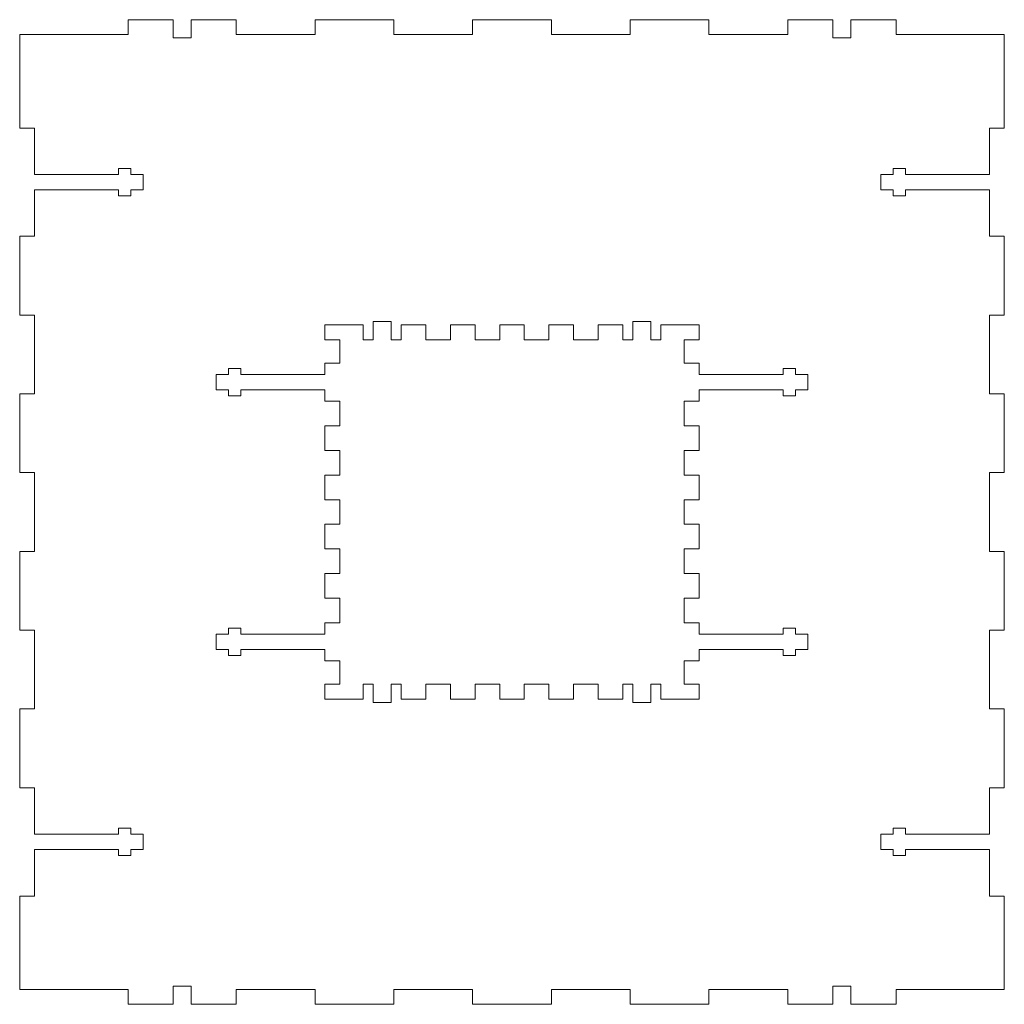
# Model space of a CAD drawing. Header units: millimetres. Extents: x -188 to 12, y -101 to 99.
import ezdxf

# ---------------------------------------------------------------- set-up
doc = ezdxf.new("R2010")
doc.units = ezdxf.units.MM
doc.header["$MEASUREMENT"] = 0
doc.layers.add('Layer 1', color=7, linetype='Continuous')

msp = doc.modelspace()

# ---------------------------------------------------------------- linework, layer by layer
at = {"layer": 'Layer 1', "lineweight": 9}
msp.add_open_spline([(-188.3743, 95.5555), (-188.3743, 95.5555), (-166.3743, 95.5555), (-166.3743, 95.5555), (-166.3743, 95.5555), (-166.3743, 95.5555), (-166.3743, 98.5555), (-166.3743, 98.5555), (-166.3743, 98.5555), (-166.3743, 98.5555), (-157.2243, 98.5555), (-157.2243, 98.5555), (-157.2243, 98.5555), (-157.2243, 98.5555), (-157.2243, 94.8555), (-157.2243, 94.8555), (-157.2243, 94.8555), (-157.2243, 94.8555), (-153.5243, 94.8555), (-153.5243, 94.8555), (-153.5243, 94.8555), (-153.5243, 94.8555), (-153.5243, 98.5555), (-153.5243, 98.5555), (-153.5243, 98.5555), (-153.5243, 98.5555), (-144.3743, 98.5555), (-144.3743, 98.5555), (-144.3743, 98.5555), (-144.3743, 98.5555), (-144.3743, 95.5555), (-144.3743, 95.5555), (-144.3743, 95.5555), (-144.3743, 95.5555), (-128.3743, 95.5555), (-128.3743, 95.5555), (-128.3743, 95.5555), (-128.3743, 95.5555), (-128.3743, 98.5555), (-128.3743, 98.5555), (-128.3743, 98.5555), (-128.3743, 98.5555), (-112.3743, 98.5555), (-112.3743, 98.5555), (-112.3743, 98.5555), (-112.3743, 98.5555), (-112.3743, 95.5555), (-112.3743, 95.5555), (-112.3743, 95.5555), (-112.3743, 95.5555), (-96.3743, 95.5555), (-96.3743, 95.5555), (-96.3743, 95.5555), (-96.3743, 95.5555), (-96.3743, 98.5555), (-96.3743, 98.5555), (-96.3743, 98.5555), (-96.3743, 98.5555), (-80.3743, 98.5555), (-80.3743, 98.5555), (-80.3743, 98.5555), (-80.3743, 98.5555), (-80.3743, 95.5555), (-80.3743, 95.5555), (-80.3743, 95.5555), (-80.3743, 95.5555), (-64.3743, 95.5555), (-64.3743, 95.5555), (-64.3743, 95.5555), (-64.3743, 95.5555), (-64.3743, 98.5555), (-64.3743, 98.5555), (-64.3743, 98.5555), (-64.3743, 98.5555), (-48.3743, 98.5555), (-48.3743, 98.5555), (-48.3743, 98.5555), (-48.3743, 98.5555), (-48.3743, 95.5555), (-48.3743, 95.5555), (-48.3743, 95.5555), (-48.3743, 95.5555), (-32.3743, 95.5555), (-32.3743, 95.5555), (-32.3743, 95.5555), (-32.3743, 95.5555), (-32.3743, 98.5555), (-32.3743, 98.5555), (-32.3743, 98.5555), (-32.3743, 98.5555), (-23.2243, 98.5555), (-23.2243, 98.5555), (-23.2243, 98.5555), (-23.2243, 98.5555), (-23.2243, 94.8555), (-23.2243, 94.8555), (-23.2243, 94.8555), (-23.2243, 94.8555), (-19.5243, 94.8555), (-19.5243, 94.8555), (-19.5243, 94.8555), (-19.5243, 94.8555), (-19.5243, 98.5555), (-19.5243, 98.5555), (-19.5243, 98.5555), (-19.5243, 98.5555), (-10.3743, 98.5555), (-10.3743, 98.5555), (-10.3743, 98.5555), (-10.3743, 98.5555), (-10.3743, 95.5555), (-10.3743, 95.5555), (-10.3743, 95.5555), (-10.3743, 95.5555), (11.6257, 95.5555), (11.6257, 95.5555), (11.6257, 95.5555), (11.6257, 95.5555), (11.6257, 76.5555), (11.6257, 76.5555), (11.6257, 76.5555), (11.6257, 76.5555), (8.6257, 76.5555), (8.6257, 76.5555), (8.6257, 76.5555), (8.6257, 76.5555), (8.6257, 67.1055), (8.6257, 67.1055), (8.6257, 67.1055), (8.6257, 67.1055), (-8.4743, 67.1055), (-8.4743, 67.1055), (-8.4743, 67.1055), (-8.4743, 67.1055), (-8.4743, 68.3555), (-8.4743, 68.3555), (-8.4743, 68.3555), (-8.4743, 68.3555), (-10.9743, 68.3555), (-10.9743, 68.3555), (-10.9743, 68.3555), (-10.9743, 68.3555), (-10.9743, 67.1055), (-10.9743, 67.1055), (-10.9743, 67.1055), (-10.9743, 67.1055), (-13.4743, 67.1055), (-13.4743, 67.1055), (-13.4743, 67.1055), (-13.4743, 67.1055), (-13.4743, 64.0055), (-13.4743, 64.0055), (-13.4743, 64.0055), (-13.4743, 64.0055), (-10.9743, 64.0055), (-10.9743, 64.0055), (-10.9743, 64.0055), (-10.9743, 64.0055), (-10.9743, 62.7555), (-10.9743, 62.7555), (-10.9743, 62.7555), (-10.9743, 62.7555), (-8.4743, 62.7555), (-8.4743, 62.7555), (-8.4743, 62.7555), (-8.4743, 62.7555), (-8.4743, 64.0055), (-8.4743, 64.0055), (-8.4743, 64.0055), (-8.4743, 64.0055), (8.6257, 64.0055), (8.6257, 64.0055), (8.6257, 64.0055), (8.6257, 64.0055), (8.6257, 54.5555), (8.6257, 54.5555), (8.6257, 54.5555), (8.6257, 54.5555), (11.6257, 54.5555), (11.6257, 54.5555), (11.6257, 54.5555), (11.6257, 54.5555), (11.6257, 38.5555), (11.6257, 38.5555), (11.6257, 38.5555), (11.6257, 38.5555), (8.6257, 38.5555), (8.6257, 38.5555), (8.6257, 38.5555), (8.6257, 38.5555), (8.6257, 22.5555), (8.6257, 22.5555), (8.6257, 22.5555), (8.6257, 22.5555), (11.6257, 22.5555), (11.6257, 22.5555), (11.6257, 22.5555), (11.6257, 22.5555), (11.6257, 6.5555), (11.6257, 6.5555), (11.6257, 6.5555), (11.6257, 6.5555), (8.6257, 6.5555), (8.6257, 6.5555), (8.6257, 6.5555), (8.6257, 6.5555), (8.6257, -9.4445), (8.6257, -9.4445), (8.6257, -9.4445), (8.6257, -9.4445), (11.6257, -9.4445), (11.6257, -9.4445), (11.6257, -9.4445), (11.6257, -9.4445), (11.6257, -25.4445), (11.6257, -25.4445), (11.6257, -25.4445), (11.6257, -25.4445), (8.6257, -25.4445), (8.6257, -25.4445), (8.6257, -25.4445), (8.6257, -25.4445), (8.6257, -41.4445), (8.6257, -41.4445), (8.6257, -41.4445), (8.6257, -41.4445), (11.6257, -41.4445), (11.6257, -41.4445), (11.6257, -41.4445), (11.6257, -41.4445), (11.6257, -57.4445), (11.6257, -57.4445), (11.6257, -57.4445), (11.6257, -57.4445), (8.6257, -57.4445), (8.6257, -57.4445), (8.6257, -57.4445), (8.6257, -57.4445), (8.6257, -66.8945), (8.6257, -66.8945), (8.6257, -66.8945), (8.6257, -66.8945), (-8.4743, -66.8945), (-8.4743, -66.8945), (-8.4743, -66.8945), (-8.4743, -66.8945), (-8.4743, -65.6445), (-8.4743, -65.6445), (-8.4743, -65.6445), (-8.4743, -65.6445), (-10.9743, -65.6445), (-10.9743, -65.6445), (-10.9743, -65.6445), (-10.9743, -65.6445), (-10.9743, -66.8945), (-10.9743, -66.8945), (-10.9743, -66.8945), (-10.9743, -66.8945), (-13.4743, -66.8945), (-13.4743, -66.8945), (-13.4743, -66.8945), (-13.4743, -66.8945), (-13.4743, -69.9945), (-13.4743, -69.9945), (-13.4743, -69.9945), (-13.4743, -69.9945), (-10.9743, -69.9945), (-10.9743, -69.9945), (-10.9743, -69.9945), (-10.9743, -69.9945), (-10.9743, -71.2445), (-10.9743, -71.2445), (-10.9743, -71.2445), (-10.9743, -71.2445), (-8.4743, -71.2445), (-8.4743, -71.2445), (-8.4743, -71.2445), (-8.4743, -71.2445), (-8.4743, -69.9945), (-8.4743, -69.9945), (-8.4743, -69.9945), (-8.4743, -69.9945), (8.6257, -69.9945), (8.6257, -69.9945), (8.6257, -69.9945), (8.6257, -69.9945), (8.6257, -79.4445), (8.6257, -79.4445), (8.6257, -79.4445), (8.6257, -79.4445), (11.6257, -79.4445), (11.6257, -79.4445), (11.6257, -79.4445), (11.6257, -79.4445), (11.6257, -98.4445), (11.6257, -98.4445), (11.6257, -98.4445), (11.6257, -98.4445), (-10.3743, -98.4445), (-10.3743, -98.4445), (-10.3743, -98.4445), (-10.3743, -98.4445), (-10.3743, -101.4445), (-10.3743, -101.4445), (-10.3743, -101.4445), (-10.3743, -101.4445), (-19.5243, -101.4445), (-19.5243, -101.4445), (-19.5243, -101.4445), (-19.5243, -101.4445), (-19.5243, -97.7445), (-19.5243, -97.7445), (-19.5243, -97.7445), (-19.5243, -97.7445), (-23.2243, -97.7445), (-23.2243, -97.7445), (-23.2243, -97.7445), (-23.2243, -97.7445), (-23.2243, -101.4445), (-23.2243, -101.4445), (-23.2243, -101.4445), (-23.2243, -101.4445), (-32.3743, -101.4445), (-32.3743, -101.4445), (-32.3743, -101.4445), (-32.3743, -101.4445), (-32.3743, -98.4445), (-32.3743, -98.4445), (-32.3743, -98.4445), (-32.3743, -98.4445), (-48.3743, -98.4445), (-48.3743, -98.4445), (-48.3743, -98.4445), (-48.3743, -98.4445), (-48.3743, -101.4445), (-48.3743, -101.4445), (-48.3743, -101.4445), (-48.3743, -101.4445), (-64.3743, -101.4445), (-64.3743, -101.4445), (-64.3743, -101.4445), (-64.3743, -101.4445), (-64.3743, -98.4445), (-64.3743, -98.4445), (-64.3743, -98.4445), (-64.3743, -98.4445), (-80.3743, -98.4445), (-80.3743, -98.4445), (-80.3743, -98.4445), (-80.3743, -98.4445), (-80.3743, -101.4445), (-80.3743, -101.4445), (-80.3743, -101.4445), (-80.3743, -101.4445), (-96.3743, -101.4445), (-96.3743, -101.4445), (-96.3743, -101.4445), (-96.3743, -101.4445), (-96.3743, -98.4445), (-96.3743, -98.4445), (-96.3743, -98.4445), (-96.3743, -98.4445), (-112.3743, -98.4445), (-112.3743, -98.4445), (-112.3743, -98.4445), (-112.3743, -98.4445), (-112.3743, -101.4445), (-112.3743, -101.4445), (-112.3743, -101.4445), (-112.3743, -101.4445), (-128.3743, -101.4445), (-128.3743, -101.4445), (-128.3743, -101.4445), (-128.3743, -101.4445), (-128.3743, -98.4445), (-128.3743, -98.4445), (-128.3743, -98.4445), (-128.3743, -98.4445), (-144.3743, -98.4445), (-144.3743, -98.4445), (-144.3743, -98.4445), (-144.3743, -98.4445), (-144.3743, -101.4445), (-144.3743, -101.4445), (-144.3743, -101.4445), (-144.3743, -101.4445), (-153.5243, -101.4445), (-153.5243, -101.4445), (-153.5243, -101.4445), (-153.5243, -101.4445), (-153.5243, -97.7445), (-153.5243, -97.7445), (-153.5243, -97.7445), (-153.5243, -97.7445), (-157.2243, -97.7445), (-157.2243, -97.7445), (-157.2243, -97.7445), (-157.2243, -97.7445), (-157.2243, -101.4445), (-157.2243, -101.4445), (-157.2243, -101.4445), (-157.2243, -101.4445), (-166.3743, -101.4445), (-166.3743, -101.4445), (-166.3743, -101.4445), (-166.3743, -101.4445), (-166.3743, -98.4445), (-166.3743, -98.4445), (-166.3743, -98.4445), (-166.3743, -98.4445), (-188.3743, -98.4445), (-188.3743, -98.4445), (-188.3743, -98.4445), (-188.3743, -98.4445), (-188.3743, -79.4445), (-188.3743, -79.4445), (-188.3743, -79.4445), (-188.3743, -79.4445), (-185.3743, -79.4445), (-185.3743, -79.4445), (-185.3743, -79.4445), (-185.3743, -79.4445), (-185.3743, -69.9945), (-185.3743, -69.9945), (-185.3743, -69.9945), (-185.3743, -69.9945), (-168.2743, -69.9945), (-168.2743, -69.9945), (-168.2743, -69.9945), (-168.2743, -69.9945), (-168.2743, -71.2445), (-168.2743, -71.2445), (-168.2743, -71.2445), (-168.2743, -71.2445), (-165.7743, -71.2445), (-165.7743, -71.2445), (-165.7743, -71.2445), (-165.7743, -71.2445), (-165.7743, -69.9945), (-165.7743, -69.9945), (-165.7743, -69.9945), (-165.7743, -69.9945), (-163.2743, -69.9945), (-163.2743, -69.9945), (-163.2743, -69.9945), (-163.2743, -69.9945), (-163.2743, -66.8945), (-163.2743, -66.8945), (-163.2743, -66.8945), (-163.2743, -66.8945), (-165.7743, -66.8945), (-165.7743, -66.8945), (-165.7743, -66.8945), (-165.7743, -66.8945), (-165.7743, -65.6445), (-165.7743, -65.6445), (-165.7743, -65.6445), (-165.7743, -65.6445), (-168.2743, -65.6445), (-168.2743, -65.6445), (-168.2743, -65.6445), (-168.2743, -65.6445), (-168.2743, -66.8945), (-168.2743, -66.8945), (-168.2743, -66.8945), (-168.2743, -66.8945), (-185.3743, -66.8945), (-185.3743, -66.8945), (-185.3743, -66.8945), (-185.3743, -66.8945), (-185.3743, -57.4445), (-185.3743, -57.4445), (-185.3743, -57.4445), (-185.3743, -57.4445), (-188.3743, -57.4445), (-188.3743, -57.4445), (-188.3743, -57.4445), (-188.3743, -57.4445), (-188.3743, -41.4445), (-188.3743, -41.4445), (-188.3743, -41.4445), (-188.3743, -41.4445), (-185.3743, -41.4445), (-185.3743, -41.4445), (-185.3743, -41.4445), (-185.3743, -41.4445), (-185.3743, -25.4445), (-185.3743, -25.4445), (-185.3743, -25.4445), (-185.3743, -25.4445), (-188.3743, -25.4445), (-188.3743, -25.4445), (-188.3743, -25.4445), (-188.3743, -25.4445), (-188.3743, -9.4445), (-188.3743, -9.4445), (-188.3743, -9.4445), (-188.3743, -9.4445), (-185.3743, -9.4445), (-185.3743, -9.4445), (-185.3743, -9.4445), (-185.3743, -9.4445), (-185.3743, 6.5555), (-185.3743, 6.5555), (-185.3743, 6.5555), (-185.3743, 6.5555), (-188.3743, 6.5555), (-188.3743, 6.5555), (-188.3743, 6.5555), (-188.3743, 6.5555), (-188.3743, 22.5555), (-188.3743, 22.5555), (-188.3743, 22.5555), (-188.3743, 22.5555), (-185.3743, 22.5555), (-185.3743, 22.5555), (-185.3743, 22.5555), (-185.3743, 22.5555), (-185.3743, 38.5555), (-185.3743, 38.5555), (-185.3743, 38.5555), (-185.3743, 38.5555), (-188.3743, 38.5555), (-188.3743, 38.5555), (-188.3743, 38.5555), (-188.3743, 38.5555), (-188.3743, 54.5555), (-188.3743, 54.5555), (-188.3743, 54.5555), (-188.3743, 54.5555), (-185.3743, 54.5555), (-185.3743, 54.5555), (-185.3743, 54.5555), (-185.3743, 54.5555), (-185.3743, 64.0055), (-185.3743, 64.0055), (-185.3743, 64.0055), (-185.3743, 64.0055), (-168.2743, 64.0055), (-168.2743, 64.0055), (-168.2743, 64.0055), (-168.2743, 64.0055), (-168.2743, 62.7555), (-168.2743, 62.7555), (-168.2743, 62.7555), (-168.2743, 62.7555), (-165.7743, 62.7555), (-165.7743, 62.7555), (-165.7743, 62.7555), (-165.7743, 62.7555), (-165.7743, 64.0055), (-165.7743, 64.0055), (-165.7743, 64.0055), (-165.7743, 64.0055), (-163.2743, 64.0055), (-163.2743, 64.0055), (-163.2743, 64.0055), (-163.2743, 64.0055), (-163.2743, 67.1055), (-163.2743, 67.1055), (-163.2743, 67.1055), (-163.2743, 67.1055), (-165.7743, 67.1055), (-165.7743, 67.1055), (-165.7743, 67.1055), (-165.7743, 67.1055), (-165.7743, 68.3555), (-165.7743, 68.3555), (-165.7743, 68.3555), (-165.7743, 68.3555), (-168.2743, 68.3555), (-168.2743, 68.3555), (-168.2743, 68.3555), (-168.2743, 68.3555), (-168.2743, 67.1055), (-168.2743, 67.1055), (-168.2743, 67.1055), (-168.2743, 67.1055), (-185.3743, 67.1055), (-185.3743, 67.1055), (-185.3743, 67.1055), (-185.3743, 67.1055), (-185.3743, 76.5555), (-185.3743, 76.5555), (-185.3743, 76.5555), (-185.3743, 76.5555), (-188.3743, 76.5555), (-188.3743, 76.5555), (-188.3743, 76.5555), (-188.3743, 76.5555), (-188.3743, 95.5555), (-188.3743, 95.5555)], degree=3, knots=[0, 0, 0, 0, 0.00671141, 0.00671141, 0.00671141, 0.00671141, 0.01342282, 0.01342282, 0.01342282, 0.01342282, 0.02013423, 0.02013423, 0.02013423, 0.02013423, 0.02684564, 0.02684564, 0.02684564, 0.02684564, 0.03355705, 0.03355705, 0.03355705, 0.03355705, 0.04026846, 0.04026846, 0.04026846, 0.04026846, 0.04697987, 0.04697987, 0.04697987, 0.04697987, 0.05369128, 0.05369128, 0.05369128, 0.05369128, 0.06040268, 0.06040268, 0.06040268, 0.06040268, 0.06711409, 0.06711409, 0.06711409, 0.06711409, 0.0738255, 0.0738255, 0.0738255, 0.0738255, 0.08053691, 0.08053691, 0.08053691, 0.08053691, 0.08724832, 0.08724832, 0.08724832, 0.08724832, 0.09395973, 0.09395973, 0.09395973, 0.09395973, 0.10067114, 0.10067114, 0.10067114, 0.10067114, 0.10738255, 0.10738255, 0.10738255, 0.10738255, 0.11409396, 0.11409396, 0.11409396, 0.11409396, 0.12080537, 0.12080537, 0.12080537, 0.12080537, 0.12751678, 0.12751678, 0.12751678, 0.12751678, 0.13422819, 0.13422819, 0.13422819, 0.13422819, 0.1409396, 0.1409396, 0.1409396, 0.1409396, 0.14765101, 0.14765101, 0.14765101, 0.14765101, 0.15436242, 0.15436242, 0.15436242, 0.15436242, 0.16107383, 0.16107383, 0.16107383, 0.16107383, 0.16778523, 0.16778523, 0.16778523, 0.16778523, 0.17449664, 0.17449664, 0.17449664, 0.17449664, 0.18120805, 0.18120805, 0.18120805, 0.18120805, 0.18791946, 0.18791946, 0.18791946, 0.18791946, 0.19463087, 0.19463087, 0.19463087, 0.19463087, 0.20134228, 0.20134228, 0.20134228, 0.20134228, 0.20805369, 0.20805369, 0.20805369, 0.20805369, 0.2147651, 0.2147651, 0.2147651, 0.2147651, 0.22147651, 0.22147651, 0.22147651, 0.22147651, 0.22818792, 0.22818792, 0.22818792, 0.22818792, 0.23489933, 0.23489933, 0.23489933, 0.23489933, 0.24161074, 0.24161074, 0.24161074, 0.24161074, 0.24832215, 0.24832215, 0.24832215, 0.24832215, 0.25503356, 0.25503356, 0.25503356, 0.25503356, 0.26174497, 0.26174497, 0.26174497, 0.26174497, 0.26845638, 0.26845638, 0.26845638, 0.26845638, 0.27516779, 0.27516779, 0.27516779, 0.27516779, 0.28187919, 0.28187919, 0.28187919, 0.28187919, 0.2885906, 0.2885906, 0.2885906, 0.2885906, 0.29530201, 0.29530201, 0.29530201, 0.29530201, 0.30201342, 0.30201342, 0.30201342, 0.30201342, 0.30872483, 0.30872483, 0.30872483, 0.30872483, 0.31543624, 0.31543624, 0.31543624, 0.31543624, 0.32214765, 0.32214765, 0.32214765, 0.32214765, 0.32885906, 0.32885906, 0.32885906, 0.32885906, 0.33557047, 0.33557047, 0.33557047, 0.33557047, 0.34228188, 0.34228188, 0.34228188, 0.34228188, 0.34899329, 0.34899329, 0.34899329, 0.34899329, 0.3557047, 0.3557047, 0.3557047, 0.3557047, 0.36241611, 0.36241611, 0.36241611, 0.36241611, 0.36912752, 0.36912752, 0.36912752, 0.36912752, 0.37583893, 0.37583893, 0.37583893, 0.37583893, 0.38255034, 0.38255034, 0.38255034, 0.38255034, 0.38926174, 0.38926174, 0.38926174, 0.38926174, 0.39597315, 0.39597315, 0.39597315, 0.39597315, 0.40268456, 0.40268456, 0.40268456, 0.40268456, 0.40939597, 0.40939597, 0.40939597, 0.40939597, 0.41610738, 0.41610738, 0.41610738, 0.41610738, 0.42281879, 0.42281879, 0.42281879, 0.42281879, 0.4295302, 0.4295302, 0.4295302, 0.4295302, 0.43624161, 0.43624161, 0.43624161, 0.43624161, 0.44295302, 0.44295302, 0.44295302, 0.44295302, 0.44966443, 0.44966443, 0.44966443, 0.44966443, 0.45637584, 0.45637584, 0.45637584, 0.45637584, 0.46308725, 0.46308725, 0.46308725, 0.46308725, 0.46979866, 0.46979866, 0.46979866, 0.46979866, 0.47651007, 0.47651007, 0.47651007, 0.47651007, 0.48322148, 0.48322148, 0.48322148, 0.48322148, 0.48993289, 0.48993289, 0.48993289, 0.48993289, 0.4966443, 0.4966443, 0.4966443, 0.4966443, 0.5033557, 0.5033557, 0.5033557, 0.5033557, 0.51006711, 0.51006711, 0.51006711, 0.51006711, 0.51677852, 0.51677852, 0.51677852, 0.51677852, 0.52348993, 0.52348993, 0.52348993, 0.52348993, 0.53020134, 0.53020134, 0.53020134, 0.53020134, 0.53691275, 0.53691275, 0.53691275, 0.53691275, 0.54362416, 0.54362416, 0.54362416, 0.54362416, 0.55033557, 0.55033557, 0.55033557, 0.55033557, 0.55704698, 0.55704698, 0.55704698, 0.55704698, 0.56375839, 0.56375839, 0.56375839, 0.56375839, 0.5704698, 0.5704698, 0.5704698, 0.5704698, 0.57718121, 0.57718121, 0.57718121, 0.57718121, 0.58389262, 0.58389262, 0.58389262, 0.58389262, 0.59060403, 0.59060403, 0.59060403, 0.59060403, 0.59731544, 0.59731544, 0.59731544, 0.59731544, 0.60402685, 0.60402685, 0.60402685, 0.60402685, 0.61073826, 0.61073826, 0.61073826, 0.61073826, 0.61744966, 0.61744966, 0.61744966, 0.61744966, 0.62416107, 0.62416107, 0.62416107, 0.62416107, 0.63087248, 0.63087248, 0.63087248, 0.63087248, 0.63758389, 0.63758389, 0.63758389, 0.63758389, 0.6442953, 0.6442953, 0.6442953, 0.6442953, 0.65100671, 0.65100671, 0.65100671, 0.65100671, 0.65771812, 0.65771812, 0.65771812, 0.65771812, 0.66442953, 0.66442953, 0.66442953, 0.66442953, 0.67114094, 0.67114094, 0.67114094, 0.67114094, 0.67785235, 0.67785235, 0.67785235, 0.67785235, 0.68456376, 0.68456376, 0.68456376, 0.68456376, 0.69127517, 0.69127517, 0.69127517, 0.69127517, 0.69798658, 0.69798658, 0.69798658, 0.69798658, 0.70469799, 0.70469799, 0.70469799, 0.70469799, 0.7114094, 0.7114094, 0.7114094, 0.7114094, 0.71812081, 0.71812081, 0.71812081, 0.71812081, 0.72483221, 0.72483221, 0.72483221, 0.72483221, 0.73154362, 0.73154362, 0.73154362, 0.73154362, 0.73825503, 0.73825503, 0.73825503, 0.73825503, 0.74496644, 0.74496644, 0.74496644, 0.74496644, 0.75167785, 0.75167785, 0.75167785, 0.75167785, 0.75838926, 0.75838926, 0.75838926, 0.75838926, 0.76510067, 0.76510067, 0.76510067, 0.76510067, 0.77181208, 0.77181208, 0.77181208, 0.77181208, 0.77852349, 0.77852349, 0.77852349, 0.77852349, 0.7852349, 0.7852349, 0.7852349, 0.7852349, 0.79194631, 0.79194631, 0.79194631, 0.79194631, 0.79865772, 0.79865772, 0.79865772, 0.79865772, 0.80536913, 0.80536913, 0.80536913, 0.80536913, 0.81208054, 0.81208054, 0.81208054, 0.81208054, 0.81879195, 0.81879195, 0.81879195, 0.81879195, 0.82550336, 0.82550336, 0.82550336, 0.82550336, 0.83221477, 0.83221477, 0.83221477, 0.83221477, 0.83892617, 0.83892617, 0.83892617, 0.83892617, 0.84563758, 0.84563758, 0.84563758, 0.84563758, 0.85234899, 0.85234899, 0.85234899, 0.85234899, 0.8590604, 0.8590604, 0.8590604, 0.8590604, 0.86577181, 0.86577181, 0.86577181, 0.86577181, 0.87248322, 0.87248322, 0.87248322, 0.87248322, 0.87919463, 0.87919463, 0.87919463, 0.87919463, 0.88590604, 0.88590604, 0.88590604, 0.88590604, 0.89261745, 0.89261745, 0.89261745, 0.89261745, 0.89932886, 0.89932886, 0.89932886, 0.89932886, 0.90604027, 0.90604027, 0.90604027, 0.90604027, 0.91275168, 0.91275168, 0.91275168, 0.91275168, 0.91946309, 0.91946309, 0.91946309, 0.91946309, 0.9261745, 0.9261745, 0.9261745, 0.9261745, 0.93288591, 0.93288591, 0.93288591, 0.93288591, 0.93959732, 0.93959732, 0.93959732, 0.93959732, 0.94630872, 0.94630872, 0.94630872, 0.94630872, 0.95302013, 0.95302013, 0.95302013, 0.95302013, 0.95973154, 0.95973154, 0.95973154, 0.95973154, 0.96644295, 0.96644295, 0.96644295, 0.96644295, 0.97315436, 0.97315436, 0.97315436, 0.97315436, 0.97986577, 0.97986577, 0.97986577, 0.97986577, 0.98657718, 0.98657718, 0.98657718, 0.98657718, 1, 1, 1, 1], dxfattribs=at)
for points in [[(-118.6243, 36.5555), (-118.6243, 36.5555), (-126.3743, 36.5555), (-126.3743, 36.5555)], [(-126.3743, 36.5555), (-126.3743, 36.5555), (-126.3743, 33.5555), (-126.3743, 33.5555)], [(-118.6243, 33.5555), (-118.6243, 33.5555), (-118.6243, 36.5555), (-118.6243, 36.5555)], [(-112.8993, 37.2555), (-112.8993, 37.2555), (-116.5993, 37.2555), (-116.5993, 37.2555)], [(-116.5993, 37.2555), (-116.5993, 37.2555), (-116.5993, 33.5555), (-116.5993, 33.5555)], [(-112.8993, 33.5555), (-112.8993, 33.5555), (-112.8993, 37.2555), (-112.8993, 37.2555)], [(-105.8743, 36.5555), (-105.8743, 36.5555), (-110.8743, 36.5555), (-110.8743, 36.5555)], [(-110.8743, 36.5555), (-110.8743, 36.5555), (-110.8743, 33.5555), (-110.8743, 33.5555)], [(-105.8743, 33.5555), (-105.8743, 33.5555), (-105.8743, 36.5555), (-105.8743, 36.5555)], [(-95.8743, 36.5555), (-95.8743, 36.5555), (-100.8743, 36.5555), (-100.8743, 36.5555)], [(-100.8743, 36.5555), (-100.8743, 36.5555), (-100.8743, 33.5555), (-100.8743, 33.5555)], [(-95.8743, 33.5555), (-95.8743, 33.5555), (-95.8743, 36.5555), (-95.8743, 36.5555)], [(-85.8743, 36.5555), (-85.8743, 36.5555), (-90.8743, 36.5555), (-90.8743, 36.5555)], [(-90.8743, 36.5555), (-90.8743, 36.5555), (-90.8743, 33.5555), (-90.8743, 33.5555)], [(-85.8743, 33.5555), (-85.8743, 33.5555), (-85.8743, 36.5555), (-85.8743, 36.5555)], [(-75.8743, 36.5555), (-75.8743, 36.5555), (-80.8743, 36.5555), (-80.8743, 36.5555)], [(-80.8743, 36.5555), (-80.8743, 36.5555), (-80.8743, 33.5555), (-80.8743, 33.5555)], [(-75.8743, 33.5555), (-75.8743, 33.5555), (-75.8743, 36.5555), (-75.8743, 36.5555)], [(-65.8743, 36.5555), (-65.8743, 36.5555), (-70.8743, 36.5555), (-70.8743, 36.5555)], [(-70.8743, 36.5555), (-70.8743, 36.5555), (-70.8743, 33.5555), (-70.8743, 33.5555)], [(-65.8743, 33.5555), (-65.8743, 33.5555), (-65.8743, 36.5555), (-65.8743, 36.5555)], [(-60.1493, 37.2555), (-60.1493, 37.2555), (-63.8493, 37.2555), (-63.8493, 37.2555)], [(-63.8493, 37.2555), (-63.8493, 37.2555), (-63.8493, 33.5555), (-63.8493, 33.5555)], [(-60.1493, 33.5555), (-60.1493, 33.5555), (-60.1493, 37.2555), (-60.1493, 37.2555)], [(-50.3743, 36.5555), (-50.3743, 36.5555), (-58.1243, 36.5555), (-58.1243, 36.5555)], [(-58.1243, 36.5555), (-58.1243, 36.5555), (-58.1243, 33.5555), (-58.1243, 33.5555)], [(-50.3743, 33.5555), (-50.3743, 33.5555), (-50.3743, 36.5555), (-50.3743, 36.5555)], [(-126.3743, 33.5555), (-126.3743, 33.5555), (-123.3743, 33.5555), (-123.3743, 33.5555)], [(-123.3743, 33.5555), (-123.3743, 33.5555), (-123.3743, 28.8055), (-123.3743, 28.8055)], [(-116.5993, 33.5555), (-116.5993, 33.5555), (-118.6243, 33.5555), (-118.6243, 33.5555)], [(-110.8743, 33.5555), (-110.8743, 33.5555), (-112.8993, 33.5555), (-112.8993, 33.5555)], [(-100.8743, 33.5555), (-100.8743, 33.5555), (-105.8743, 33.5555), (-105.8743, 33.5555)], [(-90.8743, 33.5555), (-90.8743, 33.5555), (-95.8743, 33.5555), (-95.8743, 33.5555)], [(-80.8743, 33.5555), (-80.8743, 33.5555), (-85.8743, 33.5555), (-85.8743, 33.5555)], [(-70.8743, 33.5555), (-70.8743, 33.5555), (-75.8743, 33.5555), (-75.8743, 33.5555)], [(-63.8493, 33.5555), (-63.8493, 33.5555), (-65.8743, 33.5555), (-65.8743, 33.5555)], [(-58.1243, 33.5555), (-58.1243, 33.5555), (-60.1493, 33.5555), (-60.1493, 33.5555)], [(-53.3743, 28.8055), (-53.3743, 28.8055), (-53.3743, 33.5555), (-53.3743, 33.5555)], [(-53.3743, 33.5555), (-53.3743, 33.5555), (-50.3743, 33.5555), (-50.3743, 33.5555)], [(-123.3743, 28.8055), (-123.3743, 28.8055), (-126.3743, 28.8055), (-126.3743, 28.8055)], [(-126.3743, 28.8055), (-126.3743, 28.8055), (-126.3743, 26.4805), (-126.3743, 26.4805)], [(-50.3743, 28.8055), (-50.3743, 28.8055), (-53.3743, 28.8055), (-53.3743, 28.8055)], [(-50.3743, 26.4805), (-50.3743, 26.4805), (-50.3743, 28.8055), (-50.3743, 28.8055)], [(-145.9743, 26.4805), (-145.9743, 26.4805), (-148.4743, 26.4805), (-148.4743, 26.4805)], [(-148.4743, 26.4805), (-148.4743, 26.4805), (-148.4743, 23.3805), (-148.4743, 23.3805)], [(-143.4743, 27.7305), (-143.4743, 27.7305), (-145.9743, 27.7305), (-145.9743, 27.7305)], [(-145.9743, 27.7305), (-145.9743, 27.7305), (-145.9743, 26.4805), (-145.9743, 26.4805)], [(-143.4743, 26.4805), (-143.4743, 26.4805), (-143.4743, 27.7305), (-143.4743, 27.7305)], [(-126.3743, 26.4805), (-126.3743, 26.4805), (-143.4743, 26.4805), (-143.4743, 26.4805)], [(-33.2743, 26.4805), (-33.2743, 26.4805), (-50.3743, 26.4805), (-50.3743, 26.4805)], [(-30.7743, 27.7305), (-30.7743, 27.7305), (-33.2743, 27.7305), (-33.2743, 27.7305)], [(-33.2743, 27.7305), (-33.2743, 27.7305), (-33.2743, 26.4805), (-33.2743, 26.4805)], [(-30.7743, 26.4805), (-30.7743, 26.4805), (-30.7743, 27.7305), (-30.7743, 27.7305)], [(-28.2743, 26.4805), (-28.2743, 26.4805), (-30.7743, 26.4805), (-30.7743, 26.4805)], [(-28.2743, 23.3805), (-28.2743, 23.3805), (-28.2743, 26.4805), (-28.2743, 26.4805)], [(-148.4743, 23.3805), (-148.4743, 23.3805), (-145.9743, 23.3805), (-145.9743, 23.3805)], [(-145.9743, 23.3805), (-145.9743, 23.3805), (-145.9743, 22.1305), (-145.9743, 22.1305)], [(-145.9743, 22.1305), (-145.9743, 22.1305), (-143.4743, 22.1305), (-143.4743, 22.1305)], [(-143.4743, 22.1305), (-143.4743, 22.1305), (-143.4743, 23.3805), (-143.4743, 23.3805)], [(-143.4743, 23.3805), (-143.4743, 23.3805), (-126.3743, 23.3805), (-126.3743, 23.3805)], [(-126.3743, 23.3805), (-126.3743, 23.3805), (-126.3743, 21.0555), (-126.3743, 21.0555)], [(-50.3743, 21.0555), (-50.3743, 21.0555), (-50.3743, 23.3805), (-50.3743, 23.3805)], [(-50.3743, 23.3805), (-50.3743, 23.3805), (-33.2743, 23.3805), (-33.2743, 23.3805)], [(-33.2743, 23.3805), (-33.2743, 23.3805), (-33.2743, 22.1305), (-33.2743, 22.1305)], [(-33.2743, 22.1305), (-33.2743, 22.1305), (-30.7743, 22.1305), (-30.7743, 22.1305)], [(-30.7743, 22.1305), (-30.7743, 22.1305), (-30.7743, 23.3805), (-30.7743, 23.3805)], [(-30.7743, 23.3805), (-30.7743, 23.3805), (-28.2743, 23.3805), (-28.2743, 23.3805)], [(-126.3743, 21.0555), (-126.3743, 21.0555), (-123.3743, 21.0555), (-123.3743, 21.0555)], [(-123.3743, 21.0555), (-123.3743, 21.0555), (-123.3743, 16.0555), (-123.3743, 16.0555)], [(-53.3743, 16.0555), (-53.3743, 16.0555), (-53.3743, 21.0555), (-53.3743, 21.0555)], [(-53.3743, 21.0555), (-53.3743, 21.0555), (-50.3743, 21.0555), (-50.3743, 21.0555)], [(-123.3743, 16.0555), (-123.3743, 16.0555), (-126.3743, 16.0555), (-126.3743, 16.0555)], [(-126.3743, 16.0555), (-126.3743, 16.0555), (-126.3743, 11.0555), (-126.3743, 11.0555)], [(-50.3743, 16.0555), (-50.3743, 16.0555), (-53.3743, 16.0555), (-53.3743, 16.0555)], [(-50.3743, 11.0555), (-50.3743, 11.0555), (-50.3743, 16.0555), (-50.3743, 16.0555)], [(-126.3743, 11.0555), (-126.3743, 11.0555), (-123.3743, 11.0555), (-123.3743, 11.0555)], [(-123.3743, 11.0555), (-123.3743, 11.0555), (-123.3743, 6.0555), (-123.3743, 6.0555)], [(-53.3743, 6.0555), (-53.3743, 6.0555), (-53.3743, 11.0555), (-53.3743, 11.0555)], [(-53.3743, 11.0555), (-53.3743, 11.0555), (-50.3743, 11.0555), (-50.3743, 11.0555)], [(-123.3743, 6.0555), (-123.3743, 6.0555), (-126.3743, 6.0555), (-126.3743, 6.0555)], [(-126.3743, 6.0555), (-126.3743, 6.0555), (-126.3743, 1.0555), (-126.3743, 1.0555)], [(-50.3743, 6.0555), (-50.3743, 6.0555), (-53.3743, 6.0555), (-53.3743, 6.0555)], [(-50.3743, 1.0555), (-50.3743, 1.0555), (-50.3743, 6.0555), (-50.3743, 6.0555)], [(-126.3743, 1.0555), (-126.3743, 1.0555), (-123.3743, 1.0555), (-123.3743, 1.0555)], [(-123.3743, 1.0555), (-123.3743, 1.0555), (-123.3743, -3.9445), (-123.3743, -3.9445)], [(-53.3743, -3.9445), (-53.3743, -3.9445), (-53.3743, 1.0555), (-53.3743, 1.0555)], [(-53.3743, 1.0555), (-53.3743, 1.0555), (-50.3743, 1.0555), (-50.3743, 1.0555)], [(-123.3743, -3.9445), (-123.3743, -3.9445), (-126.3743, -3.9445), (-126.3743, -3.9445)], [(-126.3743, -3.9445), (-126.3743, -3.9445), (-126.3743, -8.9445), (-126.3743, -8.9445)], [(-50.3743, -3.9445), (-50.3743, -3.9445), (-53.3743, -3.9445), (-53.3743, -3.9445)], [(-50.3743, -8.9445), (-50.3743, -8.9445), (-50.3743, -3.9445), (-50.3743, -3.9445)], [(-126.3743, -8.9445), (-126.3743, -8.9445), (-123.3743, -8.9445), (-123.3743, -8.9445)], [(-123.3743, -8.9445), (-123.3743, -8.9445), (-123.3743, -13.9445), (-123.3743, -13.9445)], [(-53.3743, -13.9445), (-53.3743, -13.9445), (-53.3743, -8.9445), (-53.3743, -8.9445)], [(-53.3743, -8.9445), (-53.3743, -8.9445), (-50.3743, -8.9445), (-50.3743, -8.9445)], [(-123.3743, -13.9445), (-123.3743, -13.9445), (-126.3743, -13.9445), (-126.3743, -13.9445)], [(-126.3743, -13.9445), (-126.3743, -13.9445), (-126.3743, -18.9445), (-126.3743, -18.9445)], [(-50.3743, -13.9445), (-50.3743, -13.9445), (-53.3743, -13.9445), (-53.3743, -13.9445)], [(-50.3743, -18.9445), (-50.3743, -18.9445), (-50.3743, -13.9445), (-50.3743, -13.9445)], [(-126.3743, -18.9445), (-126.3743, -18.9445), (-123.3743, -18.9445), (-123.3743, -18.9445)], [(-123.3743, -18.9445), (-123.3743, -18.9445), (-123.3743, -23.9445), (-123.3743, -23.9445)], [(-53.3743, -23.9445), (-53.3743, -23.9445), (-53.3743, -18.9445), (-53.3743, -18.9445)], [(-53.3743, -18.9445), (-53.3743, -18.9445), (-50.3743, -18.9445), (-50.3743, -18.9445)], [(-123.3743, -23.9445), (-123.3743, -23.9445), (-126.3743, -23.9445), (-126.3743, -23.9445)], [(-126.3743, -23.9445), (-126.3743, -23.9445), (-126.3743, -26.2695), (-126.3743, -26.2695)], [(-50.3743, -23.9445), (-50.3743, -23.9445), (-53.3743, -23.9445), (-53.3743, -23.9445)], [(-50.3743, -26.2695), (-50.3743, -26.2695), (-50.3743, -23.9445), (-50.3743, -23.9445)], [(-143.4743, -25.0195), (-143.4743, -25.0195), (-145.9743, -25.0195), (-145.9743, -25.0195)], [(-145.9743, -25.0195), (-145.9743, -25.0195), (-145.9743, -26.2695), (-145.9743, -26.2695)], [(-143.4743, -26.2695), (-143.4743, -26.2695), (-143.4743, -25.0195), (-143.4743, -25.0195)], [(-30.7743, -25.0195), (-30.7743, -25.0195), (-33.2743, -25.0195), (-33.2743, -25.0195)], [(-33.2743, -25.0195), (-33.2743, -25.0195), (-33.2743, -26.2695), (-33.2743, -26.2695)], [(-30.7743, -26.2695), (-30.7743, -26.2695), (-30.7743, -25.0195), (-30.7743, -25.0195)], [(-145.9743, -26.2695), (-145.9743, -26.2695), (-148.4743, -26.2695), (-148.4743, -26.2695)], [(-148.4743, -26.2695), (-148.4743, -26.2695), (-148.4743, -29.3695), (-148.4743, -29.3695)], [(-126.3743, -26.2695), (-126.3743, -26.2695), (-143.4743, -26.2695), (-143.4743, -26.2695)], [(-33.2743, -26.2695), (-33.2743, -26.2695), (-50.3743, -26.2695), (-50.3743, -26.2695)], [(-28.2743, -26.2695), (-28.2743, -26.2695), (-30.7743, -26.2695), (-30.7743, -26.2695)], [(-28.2743, -29.3695), (-28.2743, -29.3695), (-28.2743, -26.2695), (-28.2743, -26.2695)], [(-148.4743, -29.3695), (-148.4743, -29.3695), (-145.9743, -29.3695), (-145.9743, -29.3695)], [(-145.9743, -29.3695), (-145.9743, -29.3695), (-145.9743, -30.6195), (-145.9743, -30.6195)], [(-143.4743, -30.6195), (-143.4743, -30.6195), (-143.4743, -29.3695), (-143.4743, -29.3695)], [(-143.4743, -29.3695), (-143.4743, -29.3695), (-126.3743, -29.3695), (-126.3743, -29.3695)], [(-126.3743, -29.3695), (-126.3743, -29.3695), (-126.3743, -31.6945), (-126.3743, -31.6945)], [(-50.3743, -31.6945), (-50.3743, -31.6945), (-50.3743, -29.3695), (-50.3743, -29.3695)], [(-50.3743, -29.3695), (-50.3743, -29.3695), (-33.2743, -29.3695), (-33.2743, -29.3695)], [(-33.2743, -29.3695), (-33.2743, -29.3695), (-33.2743, -30.6195), (-33.2743, -30.6195)], [(-30.7743, -30.6195), (-30.7743, -30.6195), (-30.7743, -29.3695), (-30.7743, -29.3695)], [(-30.7743, -29.3695), (-30.7743, -29.3695), (-28.2743, -29.3695), (-28.2743, -29.3695)], [(-145.9743, -30.6195), (-145.9743, -30.6195), (-143.4743, -30.6195), (-143.4743, -30.6195)], [(-126.3743, -31.6945), (-126.3743, -31.6945), (-123.3743, -31.6945), (-123.3743, -31.6945)], [(-123.3743, -31.6945), (-123.3743, -31.6945), (-123.3743, -36.4445), (-123.3743, -36.4445)], [(-53.3743, -36.4445), (-53.3743, -36.4445), (-53.3743, -31.6945), (-53.3743, -31.6945)], [(-53.3743, -31.6945), (-53.3743, -31.6945), (-50.3743, -31.6945), (-50.3743, -31.6945)], [(-33.2743, -30.6195), (-33.2743, -30.6195), (-30.7743, -30.6195), (-30.7743, -30.6195)], [(-123.3743, -36.4445), (-123.3743, -36.4445), (-126.3743, -36.4445), (-126.3743, -36.4445)], [(-126.3743, -36.4445), (-126.3743, -36.4445), (-126.3743, -39.4445), (-126.3743, -39.4445)], [(-118.6243, -39.4445), (-118.6243, -39.4445), (-118.6243, -36.4445), (-118.6243, -36.4445)], [(-118.6243, -36.4445), (-118.6243, -36.4445), (-116.5993, -36.4445), (-116.5993, -36.4445)], [(-116.5993, -36.4445), (-116.5993, -36.4445), (-116.5993, -40.1445), (-116.5993, -40.1445)], [(-112.8993, -40.1445), (-112.8993, -40.1445), (-112.8993, -36.4445), (-112.8993, -36.4445)], [(-112.8993, -36.4445), (-112.8993, -36.4445), (-110.8743, -36.4445), (-110.8743, -36.4445)], [(-110.8743, -36.4445), (-110.8743, -36.4445), (-110.8743, -39.4445), (-110.8743, -39.4445)], [(-105.8743, -39.4445), (-105.8743, -39.4445), (-105.8743, -36.4445), (-105.8743, -36.4445)], [(-105.8743, -36.4445), (-105.8743, -36.4445), (-100.8743, -36.4445), (-100.8743, -36.4445)], [(-100.8743, -36.4445), (-100.8743, -36.4445), (-100.8743, -39.4445), (-100.8743, -39.4445)], [(-95.8743, -39.4445), (-95.8743, -39.4445), (-95.8743, -36.4445), (-95.8743, -36.4445)], [(-95.8743, -36.4445), (-95.8743, -36.4445), (-90.8743, -36.4445), (-90.8743, -36.4445)], [(-90.8743, -36.4445), (-90.8743, -36.4445), (-90.8743, -39.4445), (-90.8743, -39.4445)], [(-85.8743, -39.4445), (-85.8743, -39.4445), (-85.8743, -36.4445), (-85.8743, -36.4445)], [(-85.8743, -36.4445), (-85.8743, -36.4445), (-80.8743, -36.4445), (-80.8743, -36.4445)], [(-80.8743, -36.4445), (-80.8743, -36.4445), (-80.8743, -39.4445), (-80.8743, -39.4445)], [(-75.8743, -39.4445), (-75.8743, -39.4445), (-75.8743, -36.4445), (-75.8743, -36.4445)], [(-75.8743, -36.4445), (-75.8743, -36.4445), (-70.8743, -36.4445), (-70.8743, -36.4445)], [(-70.8743, -36.4445), (-70.8743, -36.4445), (-70.8743, -39.4445), (-70.8743, -39.4445)], [(-65.8743, -39.4445), (-65.8743, -39.4445), (-65.8743, -36.4445), (-65.8743, -36.4445)], [(-65.8743, -36.4445), (-65.8743, -36.4445), (-63.8493, -36.4445), (-63.8493, -36.4445)], [(-63.8493, -36.4445), (-63.8493, -36.4445), (-63.8493, -40.1445), (-63.8493, -40.1445)], [(-60.1493, -40.1445), (-60.1493, -40.1445), (-60.1493, -36.4445), (-60.1493, -36.4445)], [(-60.1493, -36.4445), (-60.1493, -36.4445), (-58.1243, -36.4445), (-58.1243, -36.4445)], [(-58.1243, -36.4445), (-58.1243, -36.4445), (-58.1243, -39.4445), (-58.1243, -39.4445)], [(-50.3743, -36.4445), (-50.3743, -36.4445), (-53.3743, -36.4445), (-53.3743, -36.4445)], [(-50.3743, -39.4445), (-50.3743, -39.4445), (-50.3743, -36.4445), (-50.3743, -36.4445)], [(-126.3743, -39.4445), (-126.3743, -39.4445), (-118.6243, -39.4445), (-118.6243, -39.4445)], [(-110.8743, -39.4445), (-110.8743, -39.4445), (-105.8743, -39.4445), (-105.8743, -39.4445)], [(-100.8743, -39.4445), (-100.8743, -39.4445), (-95.8743, -39.4445), (-95.8743, -39.4445)], [(-90.8743, -39.4445), (-90.8743, -39.4445), (-85.8743, -39.4445), (-85.8743, -39.4445)], [(-80.8743, -39.4445), (-80.8743, -39.4445), (-75.8743, -39.4445), (-75.8743, -39.4445)], [(-70.8743, -39.4445), (-70.8743, -39.4445), (-65.8743, -39.4445), (-65.8743, -39.4445)], [(-58.1243, -39.4445), (-58.1243, -39.4445), (-50.3743, -39.4445), (-50.3743, -39.4445)], [(-116.5993, -40.1445), (-116.5993, -40.1445), (-112.8993, -40.1445), (-112.8993, -40.1445)], [(-63.8493, -40.1445), (-63.8493, -40.1445), (-60.1493, -40.1445), (-60.1493, -40.1445)]]:
    msp.add_open_spline(points, degree=3, dxfattribs=at)

doc.saveas('drawing.dxf')
